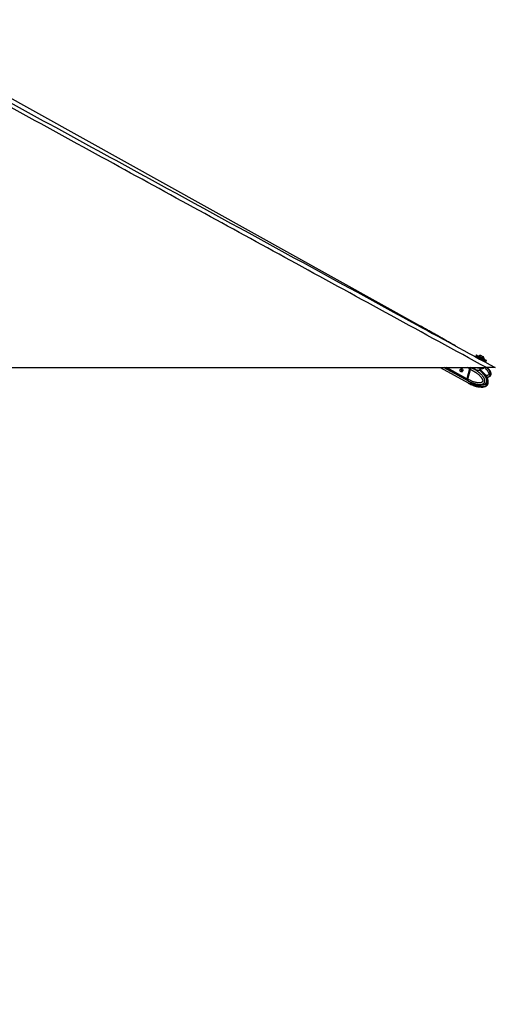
# Model space of a CAD drawing. Header units: millimetres. Extents: x 20 to 22981, y 40 to 19992.
# Tile 68 of 143: x 10527 to 12075, y 4541 to 7745. Entities that reach past the tile are written whole.
import ezdxf

# ---------------------------------------------------------------- set-up
doc = ezdxf.new("R2010")
doc.units = ezdxf.units.MM
doc.header["$LTSCALE"] = 2
doc.layers.add('COMPONENT_GEOMETRY', color=7, linetype='Continuous')
doc.styles.add('SLDTEXTSTYLE0', font='TXT', dxfattribs={"width": 0.75})
doc.dimstyles.new('SLDDIMSTYLE0', dxfattribs={"dimtxt": 100, "dimasz": 6.604, "dimexe": 0, "dimexo": 0.0625, "dimgap": 25, "dimtad": 0, "dimtih": 1, "dimtoh": 1, "dimdec": 0, "dimrnd": 1e-09, "dimzin": 12, "dimdsep": 46, "dimtxsty": 'SLDTEXTSTYLE0', "dimsah": 1, "dimcen": 0.09, "dimadec": 0, "dimazin": 3, "dimtfac": 1, "dimtdec": 0, "dimtofl": 0, "dimtmove": 0, "dimatfit": 3, "dimfxl": 1, "dimfrac": 2, "dimtolj": 1, "dimtzin": 12, "dimarcsym": 0})

# ---------------------------------------------------------------- blocks, each defined once
blk = doc.blocks.new('_D_5')
at = {"layer": 'COMPONENT_GEOMETRY', "color": 7}
for p, q in [((10396.9, 6612.5), (10396.9, 4529.8)), ((10196.8, 4509.5), (10166.3, 4509.5)), ((10166.3, 4509.5), (10166.3, 4350.8)), ((10596.9, 4509.5), (10627.4, 4509.5)), ((10627.4, 4509.5), (10627.4, 4350.8)), ((10166.3, 4350.8), (10196.8, 4350.8)), ((10627.4, 4350.8), (10596.9, 4350.8)), ((10396.9, 2118.5), (10396.9, 4201.1)), ((6979.8, 2118.5), (10403.2, 2118.5))]:
    blk.add_line(p, q, dxfattribs=at)
for points in [[(10396.9, 6612.5), (10395.9, 6605.9), (10397.9, 6605.9)], [(10396.9, 2118.5), (10397.9, 2125.1), (10395.9, 2125.1)]]:
    blk.add_solid(points, dxfattribs=at)
at = {"layer": 'COMPONENT_GEOMETRY', "color": 7, "char_height": 100, "attachment_point": 1, "style": 'SLDTEXTSTYLE0'}
for s, insert in [('7\'4.46"', (10196.8, 4479.7)), ('2247mm', (10124.1, 4330))]:
    blk.add_mtext(s, dxfattribs=dict(at, insert=insert))

msp = doc.modelspace()

# ---------------------------------------------------------------- linework, layer by layer
at = {"color": 7, "linetype": 'Continuous', "lineweight": 25}
for p, q in [((11829.79, 6748.91), (10038.45, 7744.8)), ((12013.52, 6654.01), (12011.85, 6650.93)), ((12018.67, 6646.09), (12017.54, 6644.01)), ((12023.54, 6644.58), (12020.02, 6646.49)), ((12022.06, 6650.24), (12021.7, 6649.59)), ((12036.72, 6637.42), (12033.2, 6639.33)), ((12035.97, 6633.95), (12037.12, 6636.06)), ((12036.83, 6647.6), (12036.84, 6647.6)), ((12038.4, 6640.51), (12038.75, 6641.16)), ((12038.72, 6641.18), (12038.75, 6641.16)), ((12044.89, 6632.98), (12046.56, 6636.06)), ((9506.66, 6612.47), (12046.56, 6612.47)), ((11895.69, 6612.47), (11986.41, 6562.64)), ((11907.48, 6612.47), (11986.44, 6569.31)), ((11968.12, 6607.89), (11963.06, 6607.89)), ((11967.33, 6607.96), (11967.55, 6608.21)), ((11991.73, 6608.38), (11982.97, 6576.34)), ((11992.14, 6608.23), (11983.38, 6576.19)), ((11983.53, 6576.03), (11992.29, 6608.07)), ((11985.61, 6574.9), (11994.37, 6606.93)), ((11992.29, 6608.07), (11994.37, 6606.93)), ((11994.37, 6606.93), (11994.37, 6606.93)), ((11997.45, 6611.54), (11997.32, 6611.59)), ((12007.73, 6612.47), (12007.5, 6611.63)), ((12007.63, 6611.59), (12007.55, 6611.4)), ((12026.98, 6604.34), (12027.46, 6604.01)), ((12027.39, 6604.73), (12028.82, 6609.98)), ((12037.87, 6611.63), (12038.1, 6612.47)), ((11963.06, 6599.89), (11968.12, 6599.89)), ((11967.48, 6599.32), (11966.7, 6599.89)), ((11967.88, 6599.79), (11967.64, 6599.89)), ((11985.61, 6574.89), (11983.53, 6576.03)), ((11984.07, 6571.45), (11986.05, 6570.37)), ((11985.61, 6574.9), (11985.61, 6574.89)), ((11986.05, 6570.37), (11986.18, 6570.29)), ((11986.92, 6569.05), (11989.08, 6567.86)), ((11986.89, 6562.37), (11989.05, 6561.19)), ((11991.73, 6561.21), (11993.97, 6559.98)), ((11998.42, 6557.67), (11993.97, 6559.98)), ((11997.1, 6557.29), (11996.72, 6557.45)), ((11997.1, 6564.02), (12001.2, 6562.35)), ((11997.1, 6557.29), (12001.2, 6555.61)), ((12003.25, 6557.2), (12011.74, 6555.58)), ((12004.16, 6561.04), (12006.18, 6560.29)), ((12009.25, 6557.38), (12009, 6557.34)), ((12009.1, 6557.32), (12013.2, 6555.64)), ((12011.74, 6555.58), (12012.36, 6555.98)), ((12013.93, 6554.47), (12013.84, 6554.33))]:
    msp.add_line(p, q, dxfattribs=at)
at = {"color": 8, "linetype": 'Continuous', "lineweight": 25}
for p, q in [((11983.54, 6571.74), (11909.03, 6612.47)), ((11982.97, 6576.34), (11916.87, 6612.47)), ((11968.09, 6607.92), (11967.55, 6608.21)), ((11991.73, 6608.38), (11984.25, 6612.47)), ((11997.32, 6611.59), (11995.72, 6612.47)), ((12024.42, 6604.59), (12025.99, 6610.34)), ((12001.2, 6555.61), (12001.73, 6557.49)), ((12004.86, 6556.89), (12004.16, 6554.31)), ((12009.65, 6552.62), (12010.52, 6555.81)), ((12012.82, 6555.8), (12011.98, 6552.63)), ((12013.84, 6554.33), (12014, 6554.94))]:
    msp.add_line(p, q, dxfattribs=at)
at = {"color": 7, "linetype": 'Continuous', "lineweight": 25, "flags": 128}
for points in [[(12019.87, 6646.55), (12018.62, 6647.24), (12016.21, 6648.55), (12014.26, 6649.61), (12012.86, 6650.38), (12012.05, 6650.82), (12011.87, 6650.93), (12012.32, 6650.69), (12013.39, 6650.11), (12015.04, 6649.22), (12017.2, 6648.05), (12019.78, 6646.65), (12022.7, 6645.06), (12025.84, 6643.36), (12029.07, 6641.6), (12032.28, 6639.86)], [(12013.52, 6654.01), (12013.54, 6654), (12013.99, 6653.76), (12015.06, 6653.18), (12016.71, 6652.29), (12018.87, 6651.12), (12021.46, 6649.72), (12024.37, 6648.14), (12027.51, 6646.43), (12030.74, 6644.68), (12033.95, 6642.93)], [(12022.06, 6650.24), (12022.07, 6650.23), (12022.5, 6650), (12023.52, 6649.45), (12025.05, 6648.62), (12026.98, 6647.57), (12029.16, 6646.39), (12031.43, 6645.15), (12033.63, 6643.96), (12035.59, 6642.89), (12037.16, 6642.04), (12038.23, 6641.45), (12038.72, 6641.18)], [(12028.5, 6652.13), (12028.7, 6652.03), (12029.49, 6651.6), (12030.76, 6650.91), (12032.33, 6650.06), (12033.95, 6649.18), (12035.37, 6648.4), (12036.38, 6647.85), (12036.83, 6647.6)], [(12032.28, 6639.86), (12035.33, 6638.2), (12038.12, 6636.68), (12040.54, 6635.36), (12042.48, 6634.3), (12043.89, 6633.53), (12044.69, 6633.09), (12044.87, 6632.99), (12044.42, 6633.23), (12043.35, 6633.81), (12041.7, 6634.7), (12039.55, 6635.87), (12036.96, 6637.27), (12036.54, 6637.49)], [(12033.95, 6642.93), (12037, 6641.27), (12039.79, 6639.75), (12042.21, 6638.44), (12044.15, 6637.38), (12045.56, 6636.61), (12046.37, 6636.17), (12046.56, 6636.06)], [(11964.09, 6607.62), (11965.02, 6606.78), (11965.65, 6605.5), (11965.89, 6603.98), (11965.7, 6602.44), (11965.11, 6601.13), (11964.2, 6600.23), (11963.13, 6599.89), (11962.04, 6600.16), (11961.11, 6601), (11960.48, 6602.28), (11960.24, 6603.81), (11960.43, 6605.34), (11961.02, 6606.66), (11961.93, 6607.55), (11963, 6607.89), (11964.09, 6607.62)], [(11967.47, 6608.37), (11968.59, 6607.37), (11969.35, 6605.83), (11969.64, 6604.01), (11969.41, 6602.16), (11968.7, 6600.58), (11967.62, 6599.5), (11966.33, 6599.09), (11965.02, 6599.42), (11964.37, 6599.89)], [(11992.31, 6608.29), (11992.24, 6608.28), (11992.18, 6608.27), (11992.15, 6608.25), (11992.14, 6608.23)], [(12016.8, 6612.44), (12019.88, 6611.59), (12023.42, 6610.79), (12026.82, 6610.22), (12029.95, 6609.89), (12032.69, 6609.81), (12034.93, 6610), (12036.59, 6610.44), (12037.6, 6611.11), (12037.87, 6611.63)], [(11983.38, 6576.19), (11983.38, 6576.18), (11983.39, 6576.15), (11983.42, 6576.11), (11983.47, 6576.07), (11983.53, 6576.03)], [(11983.54, 6571.74), (11985.12, 6570.18), (11986.69, 6569.18)], [(12006.29, 6557.61), (12005.66, 6557.76), (12005.54, 6557.79)]]:
    msp.add_lwpolyline(points, dxfattribs=at)
at = {"color": 8, "linetype": 'Continuous', "lineweight": 25, "flags": 128}
for points in [[(11992.14, 6608.23), (11992.13, 6608.22), (11992.14, 6608.19), (11992.17, 6608.15), (11992.22, 6608.11), (11992.29, 6608.07)], [(11999.03, 6612.6), (11998.66, 6612.37), (11997.45, 6611.54)]]:
    msp.add_lwpolyline(points, dxfattribs=at)
at = {"color": 7, "linetype": 'Continuous', "lineweight": 25}
for centre, radius, start, end in [((12028.13, 6641.51), 10.63, 88.01802, 124.81559), ((12028.13, 6641.51), 10.63, 358.13887, 34.93644), ((11966.24, 6606.06), 2.62, 61.95087, 135.55508), ((12000.22, 6606.05), 8.8, 132.52359, 164.6499), ((12025.59, 6604.23), 1.22, 162.72892, 225.17576), ((11987.86, 6574.6), 5.19, 160.50738, 213.4731), ((11991.72, 6573.85), 12.41, 244.62615, 301.52918), ((12006.44, 6549.91), 6.49, 69.18347, 89.24462)]:
    msp.add_arc(centre, radius, start, end, dxfattribs=at)
at = {"color": 8, "linetype": 'Continuous', "lineweight": 25}
for centre, radius, start, end in [((11993.81, 6576.46), 9.8, 218.95554, 241.20279), ((11993.83, 6570.03), 10.05, 241.59432, 270.83219), ((11993.54, 6575.41), 15.44, 271.59704, 299.98063)]:
    msp.add_arc(centre, radius, start, end, dxfattribs=at)
at = {"color": 7, "linetype": 'Continuous', "lineweight": 25}
for centre, major_axis, ratio, start_param, end_param in [((12027.89, 6641.08), (9.23, -5.01), 0.0146119, 3.1409498, 6.2825424), ((12028.37, 6641.96), (8.35, -4.54), 0.0162743, 3.1761765, 6.2843795), ((12028.37, 6641.96), (4.83, -2.63), 0.0162743, 3.1407974, 6.2826947), ((11996.47, 6608.1), (2.84, 5.28), 0.648436, 0.9497568, 1.9123075), ((11996.07, 6608.32), (2.55, 4.76), 0.6471977, 0.9492822, 1.9118329), ((11987.71, 6576.06), (2.84, 5.28), 0.648436, 1.9123075, 2.8748583), ((11997.27, 6588.18), (10.29, 19.16), 0.6475393, 2.8745141, 3.1367678), ((11997.27, 6581.48), (10.33, 19.14), 0.6465662, 3.1174955, 3.4858642)]:
    msp.add_ellipse(centre, major_axis=major_axis, ratio=ratio, start_param=start_param, end_param=end_param, dxfattribs=at)
at = {"color": 8, "linetype": 'Continuous', "lineweight": 25}
for centre, major_axis, ratio, start_param, end_param in [((12028.37, 6641.96), (8.35, -4.54), 0.0162743, 3.1391126, 3.1761765), ((11997.27, 6581.48), (10.62, 18.98), 0.6705683, 3.4960425, 3.9394937)]:
    msp.add_ellipse(centre, major_axis=major_axis, ratio=ratio, start_param=start_param, end_param=end_param, dxfattribs=at)
at = {"color": 7, "linetype": 'Continuous', "lineweight": 25}
for points, knots in [([(12046.56, 6612.47), (11839.99, 6725.34), (11435.1, 6946.57), (10925.65, 7225.19), (10518.37, 7448.43), (10240.35, 7601.1), (10067.64, 7696.81), (9999, 7734.86)], [0, 0, 0, 0, 0.3022185, 0.5923722, 0.7456383, 0.8989047, 1, 1, 1, 1]), ([(10859.47, 7276.43), (11174.11, 7104.58), (11579.45, 6883.18), (11984.64, 6661.97), (12075.31, 6612.47)], [0, 0, 0, 0, 0.7762255, 1, 1, 1, 1]), ([(11948.38, 6681.77), (11944.87, 6683.75), (11937.41, 6687.97), (11925.94, 6694.49), (11914, 6701.29), (11902.07, 6708.09), (11890.13, 6714.88), (11878.18, 6721.68), (11866.19, 6728.48), (11854.15, 6735.28), (11842.07, 6742.08), (11833.87, 6746.64), (11829.79, 6748.91)], [0, 0, 0, 0, 0.0927635, 0.1976482, 0.3015102, 0.4043514, 0.5061733, 0.6069767, 0.7067618, 0.8055283, 0.9032749, 1, 1, 1, 1]), ([(12020.02, 6646.49), (12019.92, 6646.54), (12019.71, 6646.63), (12019.37, 6646.62), (12019.05, 6646.5), (12018.82, 6646.32), (12018.71, 6646.17), (12018.68, 6646.11), (12018.67, 6646.09)], [0, 0, 0, 0, 0.2146235, 0.4292464, 0.643886, 0.8585536, 0.9678136, 1, 1, 1, 1]), ([(12037.12, 6636.06), (12037.13, 6636.08), (12037.16, 6636.14), (12037.23, 6636.32), (12037.26, 6636.6), (12037.18, 6636.94), (12037, 6637.23), (12036.81, 6637.36), (12036.72, 6637.42)], [0, 0, 0, 0, 0.0321864, 0.1414464, 0.356114, 0.5707536, 0.7853765, 1, 1, 1, 1]), ([(11994.37, 6606.93), (11996.75, 6605.8), (12001.53, 6603.54), (12007.94, 6599.75), (12013.67, 6595.86), (12017.87, 6592.58), (12021.15, 6589.71), (12023.57, 6587.42), (12025.93, 6584.97), (12027.94, 6582.63), (12029.62, 6580.45), (12031, 6578.45), (12032.29, 6576.31), (12033.31, 6574.28), (12034.03, 6572.38), (12034.42, 6570.98), (12034.58, 6569.83), (12034.61, 6569.08), (12034.55, 6568.43), (12034.42, 6567.92), (12034.21, 6567.42), (12033.91, 6566.94), (12033.34, 6566.24), (12032.45, 6565.5), (12031.27, 6564.81), (12030.04, 6564.27), (12028.15, 6563.66), (12025.55, 6563.18), (12022.29, 6562.99), (12019.06, 6563.12), (12015.45, 6563.53), (12011.41, 6564.29), (12006.38, 6565.61), (12000.79, 6567.51), (11995.19, 6569.89), (11990.12, 6572.36), (11987.12, 6574.05), (11985.61, 6574.9)], [0, 0, 0, 0, 0.0737382, 0.1477499, 0.2040902, 0.2606163, 0.2892634, 0.3179527, 0.346811, 0.3757532, 0.3953177, 0.4149389, 0.4348278, 0.4548835, 0.4678942, 0.4811204, 0.4871973, 0.4933926, 0.4974322, 0.5016088, 0.5050429, 0.5101356, 0.5153535, 0.5279137, 0.5408256, 0.5534139, 0.5660825, 0.5981467, 0.6305735, 0.6616784, 0.6928908, 0.7368231, 0.7808927, 0.8428379, 0.9050024, 0.9524643, 1, 1, 1, 1]), ([(11986.18, 6570.29), (11986.18, 6570.29), (11987.7, 6569.4), (11990.77, 6567.69), (11994.92, 6565.61), (11998.62, 6563.94), (12001.83, 6562.62), (12005.07, 6561.42), (12008.81, 6560.21), (12012.27, 6559.27), (12015.43, 6558.59), (12018.17, 6558.11), (12021.28, 6557.73), (12024.22, 6557.6), (12026.62, 6557.66), (12028.49, 6557.81), (12030.35, 6558.08), (12032.12, 6558.49), (12033.77, 6559.02), (12035.4, 6559.72), (12036.77, 6560.55), (12037.88, 6561.43), (12038.7, 6562.24), (12039.49, 6563.23), (12040.16, 6564.36), (12040.68, 6565.64), (12041.05, 6567.06), (12041.24, 6568.66), (12041.21, 6570.32), (12040.95, 6572.26), (12040.5, 6574.03), (12039.96, 6575.6), (12039.46, 6576.82), (12038.88, 6578.08), (12037.98, 6579.79), (12036.73, 6581.85), (12035.09, 6584.19), (12033.18, 6586.61), (12031, 6589.09), (12028.54, 6591.58), (12025.98, 6593.94), (12023.34, 6596.19), (12020.61, 6598.32), (12017.82, 6600.36), (12014.97, 6602.28), (12011.87, 6604.23), (12008.5, 6606.19), (12004.87, 6608.12), (12001.19, 6609.92), (11998.7, 6611.01), (11997.45, 6611.54), (11997.45, 6611.54)], [0, 0, 0, 0, 0.0000008, 0.0422988, 0.0846616, 0.1132066, 0.1417738, 0.1704139, 0.1990821, 0.240084, 0.2606379, 0.2812096, 0.310911, 0.3407054, 0.3567824, 0.3728877, 0.3891046, 0.4053751, 0.4193367, 0.4333772, 0.4501665, 0.4587253, 0.4673529, 0.4771651, 0.4871827, 0.4957786, 0.5059084, 0.5163913, 0.5271376, 0.538147, 0.5546942, 0.5631392, 0.5716177, 0.5816062, 0.5916263, 0.6118283, 0.6324396, 0.6531314, 0.679323, 0.7055971, 0.7320597, 0.7585662, 0.7855615, 0.8125874, 0.8396954, 0.8668271, 0.9000368, 0.933281, 0.9666243, 0.9999992, 1, 1, 1, 1]), ([(11994.37, 6606.93), (11994.46, 6607.25), (11994.64, 6607.88), (11995.06, 6608.81), (11995.57, 6609.69), (11996.12, 6610.44), (11996.69, 6611.06), (11997.09, 6611.41), (11997.3, 6611.58), (11997.32, 6611.59)], [0, 0, 0, 0, 0.17271826, 0.35044783, 0.52316527, 0.70088705, 0.84208616, 0.98597111, 1, 1, 1, 1]), ([(12027.54, 6603.95), (12027.54, 6603.95), (12027.57, 6603.92), (12027.48, 6603.99), (12027.31, 6604.33), (12027.39, 6604.62), (12027.42, 6604.74)], [0, 0, 0, 0, 0.0010055, 0.416609, 0.7553269, 1, 1, 1, 1]), ([(12032.82, 6599.61), (12031.18, 6601.06), (12029.42, 6602.61), (12027.57, 6603.92), (12027.45, 6604)], [0, 0, 0, 0, 0.9336637, 1, 1, 1, 1]), ([(12075.31, 6612.47), (12075.25, 6612.47), (12075.12, 6612.47), (12074.01, 6612.47), (12072.3, 6612.47), (12070.24, 6612.47), (12067.55, 6612.47), (12063.47, 6612.47), (12058.2, 6612.47), (12052.14, 6612.47), (12048.43, 6612.47), (12046.56, 6612.47)], [0, 0, 0, 0, 0.125074, 0.2528462, 0.338625, 0.426559, 0.5124713, 0.6014208, 0.7600165, 0.8786617, 1, 1, 1, 1]), ([(12050.45, 6612.47), (12051.09, 6611.72), (12052.37, 6610.21), (12054.15, 6607.86), (12055.83, 6605.44), (12057.36, 6602.92), (12058.49, 6600.72), (12059.27, 6598.89), (12059.87, 6597.27), (12060.41, 6595.36), (12060.77, 6593.17), (12060.81, 6590.93), (12060.47, 6588.9), (12059.83, 6587.15), (12058.99, 6585.71), (12057.92, 6584.42), (12056.7, 6583.36), (12055.39, 6582.48), (12053.93, 6581.72), (12052.21, 6581.04), (12050.5, 6580.52), (12049.35, 6580.31), (12048.91, 6580.22)], [0, 0, 0, 0, 0.0709329, 0.1422652, 0.21230548, 0.2825729, 0.35386612, 0.38976785, 0.42576928, 0.47846837, 0.53181162, 0.5849159, 0.63906872, 0.6783962, 0.71886976, 0.75819745, 0.79851327, 0.83483332, 0.87159821, 0.91632303, 0.96767494, 1, 1, 1, 1]), ([(11985.61, 6574.89), (11985.53, 6574.59), (11985.37, 6573.96), (11985.29, 6573.06), (11985.32, 6572.2), (11985.47, 6571.48), (11985.71, 6570.88), (11985.92, 6570.54), (11986.04, 6570.38), (11986.05, 6570.37)], [0, 0, 0, 0, 0.1727117, 0.3504341, 0.523145, 0.7008597, 0.8420721, 0.9859711, 1, 1, 1, 1]), ([(12045.57, 6559.66), (12045.6, 6559.68), (12046.19, 6559.96), (12047.02, 6560.55), (12048.04, 6561.43), (12048.81, 6562.24), (12049.56, 6563.23), (12050.2, 6564.36), (12050.72, 6565.64), (12051.09, 6567.06), (12051.28, 6568.66), (12051.29, 6570.32), (12051.14, 6571.84), (12050.84, 6573.62), (12050.43, 6575.22), (12049.9, 6576.82), (12049.43, 6578.08), (12048.7, 6579.79), (12047.69, 6581.85), (12046.34, 6584.19), (12044.77, 6586.61), (12042.97, 6589.09), (12040.94, 6591.58), (12038.83, 6593.94), (12036.63, 6596.18), (12034.53, 6598.19), (12033.13, 6599.4), (12032.5, 6599.94)], [0, 0, 0, 0, 0.00299805, 0.04788967, 0.07058589, 0.09359073, 0.1197537, 0.14646479, 0.16938487, 0.1963948, 0.22434641, 0.25300019, 0.28235566, 0.30435902, 0.34900317, 0.37161013, 0.39824348, 0.42496094, 0.47882756, 0.53378538, 0.58895793, 0.65879487, 0.72885214, 0.79941183, 0.87008875, 0.94206887, 1, 1, 1, 1]), ([(12045.57, 6559.66), (12045.76, 6559.75), (12046.67, 6560.18), (12048.02, 6561.24), (12049.45, 6562.7), (12050.58, 6564.29), (12051.35, 6566.15), (12051.78, 6568.25), (12051.84, 6570.54), (12051.54, 6572.95), (12050.9, 6575.32), (12049.92, 6578.15), (12048.46, 6581.41), (12046.38, 6584.98), (12043.91, 6588.41), (12041.01, 6591.79), (12037.56, 6595.27), (12034.97, 6597.89), (12033.38, 6599.17), (12033.26, 6599.27)], [0, 0, 0, 0, 0.0136517, 0.0653505, 0.101411, 0.1368524, 0.1736562, 0.2130589, 0.2545435, 0.2996156, 0.3468676, 0.3926643, 0.4743479, 0.5582483, 0.647466, 0.7446919, 0.8538408, 0.9887483, 1, 1, 1, 1]), ([(11989.04, 6561.19), (11991.28, 6559.98), (11993.71, 6558.66), (11996.23, 6557.57), (11996.44, 6557.48)], [0, 0, 0, 0, 0.9159677, 1, 1, 1, 1]), ([(11989.08, 6567.87), (11991.31, 6566.66), (11993.75, 6565.35), (11996.27, 6564.26), (11996.48, 6564.17)], [0, 0, 0, 0, 0.9153333, 1, 1, 1, 1]), ([(11996.14, 6564.34), (11996.13, 6564.35), (11996.1, 6564.38), (11996.4, 6564.3), (11996.87, 6564.11), (11997.1, 6564.02)], [0, 0, 0, 0, 0.1538591, 0.5882833, 1, 1, 1, 1]), ([(11996.82, 6564.13), (11996.82, 6564.13), (11996.57, 6564.08), (11996.37, 6564.19), (11996.17, 6564.3)], [0, 0, 0, 0, 0.0002684, 1, 1, 1, 1]), ([(11997.56, 6557.58), (11997.31, 6557.5), (11996.79, 6557.34), (11996.38, 6557.5), (11996.18, 6557.58)], [0, 0, 0, 0, 0.49697463, 1, 1, 1, 1]), ([(11997.56, 6557.58), (11997.69, 6557.61), (11997.89, 6557.66), (11998.27, 6557.67), (11998.42, 6557.67)], [0, 0, 0, 0, 0.6351848, 1, 1, 1, 1]), ([(11998.42, 6557.67), (11998.7, 6557.66), (11999.15, 6557.66), (11999.7, 6557.6), (11999.9, 6557.59)], [0, 0, 0, 0, 0.6350635, 1, 1, 1, 1]), ([(11999.9, 6557.59), (12000.88, 6557.51), (12002.85, 6557.36), (12004.85, 6557.52), (12005.86, 6557.61)], [0, 0, 0, 0, 0.4969746, 1, 1, 1, 1]), ([(12001.2, 6562.35), (12001.45, 6562.24), (12001.96, 6562.04), (12002.91, 6561.61), (12003.65, 6561.27), (12004.06, 6561.09), (12004.16, 6561.04)], [0, 0, 0, 0, 0.2990505, 0.5979905, 0.9014906, 1, 1, 1, 1]), ([(12004.16, 6554.31), (12003.83, 6554.46), (12003.17, 6554.75), (12002.17, 6555.22), (12001.53, 6555.49), (12001.24, 6555.6), (12001.2, 6555.61)], [0, 0, 0, 0, 0.320917, 0.6423854, 0.9503785, 1, 1, 1, 1]), ([(12004.16, 6554.31), (12005.04, 6553.95), (12006.81, 6553.23), (12008.7, 6552.83), (12009.65, 6552.62)], [0, 0, 0, 0, 0.4967217, 1, 1, 1, 1]), ([(12005.86, 6557.61), (12006.26, 6557.64), (12007.05, 6557.7), (12008.23, 6557.62), (12008.82, 6557.42), (12009.1, 6557.32)], [0, 0, 0, 0, 0.33892566, 0.67833333, 1, 1, 1, 1]), ([(12006.1, 6553.56), (12006.65, 6553.37), (12008.14, 6552.85), (12011.22, 6551.9), (12015.83, 6550.74), (12020.04, 6549.81), (12022.74, 6549.65), (12023.28, 6549.62)], [0, 0, 0, 0, 0.1010877, 0.2720875, 0.5463828, 0.909992, 1, 1, 1, 1]), ([(12006.17, 6560.27), (12006.71, 6560.08), (12008.18, 6559.57), (12011.23, 6558.65), (12015.79, 6557.48), (12021.91, 6556.29), (12026.58, 6556.09), (12029.1, 6555.97)], [0, 0, 0, 0, 0.0749485, 0.2033958, 0.4085146, 0.6800604, 1, 1, 1, 1]), ([(12008.74, 6555.97), (12008.7, 6555.85), (12008.61, 6555.62), (12008.34, 6555.33), (12008.01, 6555.14), (12007.62, 6555.06), (12007.32, 6555.09), (12007.03, 6555.19), (12006.78, 6555.35), (12006.56, 6555.66), (12006.46, 6556.02), (12006.5, 6556.27), (12006.52, 6556.39)], [0, 0, 0, 0, 0.1043681, 0.2087075, 0.3127248, 0.4190019, 0.5282372, 0.5686689, 0.6775865, 0.7865951, 0.8932335, 1, 1, 1, 1]), ([(12011.11, 6552.47), (12010.82, 6552.48), (12010.38, 6552.49), (12009.84, 6552.59), (12009.65, 6552.62)], [0, 0, 0, 0, 0.6435756, 1, 1, 1, 1]), ([(12011.98, 6552.63), (12011.84, 6552.57), (12011.63, 6552.48), (12011.25, 6552.47), (12011.11, 6552.47)], [0, 0, 0, 0, 0.6435761, 1, 1, 1, 1]), ([(12013.84, 6554.33), (12013.51, 6553.97), (12012.85, 6553.25), (12012.27, 6552.84), (12011.98, 6552.63)], [0, 0, 0, 0, 0.4967217, 1, 1, 1, 1]), ([(12013.16, 6555.66), (12013.15, 6555.62), (12013.12, 6555.46), (12013.18, 6555.3), (12013.23, 6555.17)], [0, 0, 0, 0, 0.2136183, 1, 1, 1, 1]), ([(12013.2, 6555.64), (12013.4, 6555.54), (12013.82, 6555.33), (12014.06, 6554.96), (12013.99, 6554.73), (12013.97, 6554.64)], [0, 0, 0, 0, 0.38387052, 0.76759926, 1, 1, 1, 1]), ([(12013.58, 6555.42), (12013.58, 6555.42), (12013.53, 6555.32), (12013.43, 6555.19), (12013.33, 6555.1), (12013.26, 6555.09), (12013.21, 6555.1), (12013.21, 6555.18), (12013.2, 6555.19)], [0, 0, 0, 0, 0.00938693, 0.28416467, 0.56659096, 0.67112659, 0.95273119, 1, 1, 1, 1]), ([(12029.29, 6549.2), (12031.09, 6549.26), (12034.27, 6549.36), (12038.5, 6550.14), (12041.6, 6551.07), (12043.8, 6551.94), (12044.96, 6552.54), (12045.45, 6552.79)], [0, 0, 0, 0, 0.3339143, 0.5888061, 0.7764053, 0.9069567, 1, 1, 1, 1]), ([(12033, 6556.21), (12033.52, 6556.23), (12035.43, 6556.32), (12038.39, 6556.92), (12041.51, 6557.83), (12043.73, 6558.71), (12044.9, 6559.31), (12045.4, 6559.56)], [0, 0, 0, 0, 0.12528642, 0.46024711, 0.70650639, 0.87763319, 1, 1, 1, 1]), ([(12045.62, 6552.89), (12045.79, 6552.97), (12046.68, 6553.39), (12048.01, 6554.44), (12049.45, 6555.89), (12050.58, 6557.48), (12051.35, 6559.34), (12051.79, 6561.44), (12051.83, 6563.72), (12051.67, 6565.48), (12051.42, 6566.42), (12051.37, 6566.59)], [0, 0, 0, 0, 0.0397539, 0.2075561, 0.324607, 0.4396381, 0.5591482, 0.6870192, 0.821674, 0.9680079, 1, 1, 1, 1])]:
    msp.add_open_spline(points, degree=3, knots=knots, dxfattribs=at)
at = {"color": 8, "linetype": 'Continuous', "lineweight": 25}
for points, knots in [([(10019.23, 7736), (10089.38, 7697.58), (10264.82, 7601.48), (10544.71, 7448.43), (10754.55, 7333.76), (10859.47, 7276.43)], [0, 0, 0, 0, 0.2498695, 0.6249343, 1, 1, 1, 1]), ([(12024.73, 6603.37), (12024.53, 6603.37), (12023.48, 6603.37), (12021.14, 6603.4), (12017.52, 6603.56), (12013.79, 6604.02), (12010.52, 6604.99), (12008.12, 6606.5), (12006.68, 6608.43), (12006.31, 6610.48), (12006.57, 6612.03), (12007.32, 6612.42), (12007.4, 6612.47)], [0, 0, 0, 0, 0.0272023, 0.1420522, 0.2593006, 0.3842727, 0.5068491, 0.6191194, 0.7314205, 0.8516435, 0.9836649, 1, 1, 1, 1]), ([(12007.55, 6611.4), (12007.49, 6611.28), (12007.17, 6610.61), (12007.59, 6609.06), (12008.79, 6607.25), (12011.02, 6605.82), (12014.09, 6604.99), (12017.6, 6604.66), (12021.01, 6604.59), (12023.23, 6604.59), (12024.23, 6604.59), (12024.42, 6604.59)], [0, 0, 0, 0, 0.03002435, 0.16710809, 0.293509, 0.41903567, 0.5569534, 0.6995882, 0.83496414, 0.96836512, 1, 1, 1, 1]), ([(12024.42, 6604.59), (12025.1, 6604.6), (12026.54, 6604.6), (12027.4, 6604.58), (12027.3, 6604.73), (12027.27, 6604.76)], [0, 0, 0, 0, 0.4077562, 0.8661984, 1, 1, 1, 1]), ([(12027.46, 6604.01), (12027.48, 6603.99), (12027.92, 6603.69), (12027.84, 6603.54), (12027, 6603.38), (12025.45, 6603.37), (12024.73, 6603.37)], [0, 0, 0, 0, 0.0229834, 0.3500189, 0.6948103, 1, 1, 1, 1]), ([(12024.73, 6603.37), (12025.79, 6602.48), (12028.04, 6600.59), (12031.36, 6597.46), (12034.15, 6594.58), (12036.32, 6592.12), (12037.91, 6590.2), (12039.45, 6588.18), (12040.92, 6586.09), (12042.32, 6583.9), (12043.62, 6581.6), (12044.61, 6579.57), (12045.33, 6577.85), (12045.89, 6576.31), (12046.44, 6574.5), (12046.89, 6572.37), (12047.13, 6570.15), (12047.08, 6568.1), (12046.78, 6566.28), (12046.33, 6564.74), (12045.69, 6563.33), (12044.94, 6562.11), (12044.09, 6561.07), (12043.14, 6560.13), (12042, 6559.23), (12040.67, 6558.41), (12039.21, 6557.72), (12037.72, 6557.16), (12036.02, 6556.69), (12034.12, 6556.31), (12032.03, 6556.07), (12030.35, 6555.97), (12029.37, 6555.98), (12029.09, 6555.99)], [0, 0, 0, 0, 0.0656312, 0.1387799, 0.2120955, 0.2490971, 0.2861374, 0.323324, 0.3605763, 0.3971539, 0.4338501, 0.4710821, 0.4898313, 0.5086325, 0.5361539, 0.5640117, 0.5917447, 0.6200253, 0.6405636, 0.6617003, 0.6822387, 0.7032931, 0.7222607, 0.7414607, 0.7648177, 0.7916355, 0.8186671, 0.8461769, 0.8737908, 0.9106941, 0.9477192, 0.9850259, 1, 1, 1, 1]), ([(12040.4, 6612.47), (12041.01, 6611.9), (12042.59, 6610.44), (12045.01, 6607.93), (12047.33, 6605.28), (12049.24, 6602.83), (12050.77, 6600.61), (12052.16, 6598.28), (12053.21, 6596.09), (12053.89, 6594.09), (12054.19, 6592.64), (12054.24, 6591.47), (12054.17, 6590.73), (12053.98, 6590.09), (12053.74, 6589.61), (12053.38, 6589.15), (12052.92, 6588.73), (12052.05, 6588.14), (12050.77, 6587.56), (12049.1, 6587.07), (12047.38, 6586.77), (12046.07, 6586.58), (12045.32, 6586.58), (12045.15, 6586.58)], [0, 0, 0, 0, 0.0680757, 0.1748538, 0.2819424, 0.354333, 0.426933, 0.5005238, 0.5747315, 0.6228722, 0.6718103, 0.6942955, 0.7172186, 0.7321654, 0.7476192, 0.7603255, 0.7791691, 0.7984756, 0.8449495, 0.8927247, 0.9393026, 0.9861775, 1, 1, 1, 1]), ([(12048.35, 6581.45), (12048.95, 6581.56), (12050.4, 6581.8), (12052.24, 6582.37), (12053.84, 6583.05), (12055.06, 6583.71), (12056.26, 6584.54), (12057.33, 6585.55), (12058.23, 6586.73), (12058.93, 6588.06), (12059.4, 6589.61), (12059.6, 6591.26), (12059.54, 6593.23), (12059.2, 6595.06), (12058.71, 6596.7), (12058.24, 6598), (12057.66, 6599.34), (12056.74, 6601.19), (12055.41, 6603.43), (12053.63, 6606.03), (12051.49, 6608.74), (12049.64, 6610.9), (12048.39, 6612.16), (12048.08, 6612.47)], [0, 0, 0, 0, 0.044757, 0.107788, 0.1399193, 0.1723095, 0.2091463, 0.2467549, 0.2790258, 0.3170551, 0.3564102, 0.3967541, 0.4380858, 0.5002077, 0.5319121, 0.5637422, 0.6012413, 0.6388588, 0.7147016, 0.7920809, 0.8697624, 0.9680911, 1, 1, 1, 1]), ([(12029.29, 6549.21), (12028.8, 6549.21), (12027.6, 6549.21), (12025.68, 6549.34), (12023.53, 6549.56), (12021.38, 6549.88), (12018.59, 6550.4), (12015.15, 6551.21), (12012.46, 6552.05), (12011.11, 6552.47)], [0, 0, 0, 0, 0.0796915, 0.1967798, 0.3139968, 0.4315367, 0.549162, 0.7743778, 1, 1, 1, 1]), ([(12011.79, 6558.55), (12012.58, 6558.11), (12014.26, 6557.19), (12016.87, 6555.92), (12019.61, 6554.71), (12022.77, 6553.48), (12025.71, 6552.54), (12028.41, 6551.85), (12030.75, 6551.36), (12033.41, 6550.98), (12035.95, 6550.83), (12038.03, 6550.89), (12039.66, 6551.03), (12041.29, 6551.3), (12042.85, 6551.7), (12044.3, 6552.21), (12045.19, 6552.67), (12045.62, 6552.89)], [0, 0, 0, 0, 0.07367419, 0.15648082, 0.23949923, 0.3225989, 0.44145, 0.50102897, 0.56065951, 0.64675412, 0.73311817, 0.77972006, 0.82640413, 0.87341162, 0.92057453, 0.96104445, 1, 1, 1, 1]), ([(12050.26, 6563.95), (12050.26, 6563.92), (12050.32, 6563.63), (12050.36, 6563.04), (12050.37, 6562.29), (12050.29, 6561.64), (12050.17, 6561.13), (12049.96, 6560.63), (12049.68, 6560.15), (12049.15, 6559.46), (12048.34, 6558.72), (12047.27, 6558.02), (12046.15, 6557.49), (12044.45, 6556.88), (12042.11, 6556.41), (12039.2, 6556.24), (12037.04, 6556.31), (12035.87, 6556.46), (12035.64, 6556.5)], [0, 0, 0, 0, 0.00342174, 0.03560271, 0.06841054, 0.08980259, 0.11192027, 0.13010564, 0.15707492, 0.1847066, 0.25122046, 0.31959688, 0.38625971, 0.45334767, 0.62314734, 0.79486679, 0.95958582, 1, 1, 1, 1])]:
    msp.add_open_spline(points, degree=3, knots=knots, dxfattribs=at)

# ---------------------------------------------------------------- dimensions: what is measured, and where the dimension line sits
at = {"layer": 'COMPONENT_GEOMETRY', "color": 7}
dim = msp.add_linear_dim(base=(10396.87, 6612.47), p1=(6977.29, 2118.49), p2=(12075.31, 6612.47), angle=90, dimstyle='SLDDIMSTYLE0', dxfattribs=at)
dim.commit()
dim.dimension.update_dxf_attribs({"geometry": '_D_5', "text_midpoint": (10396.87, 4365.48), "dimtype": 160})

doc.saveas('drawing.dxf')
